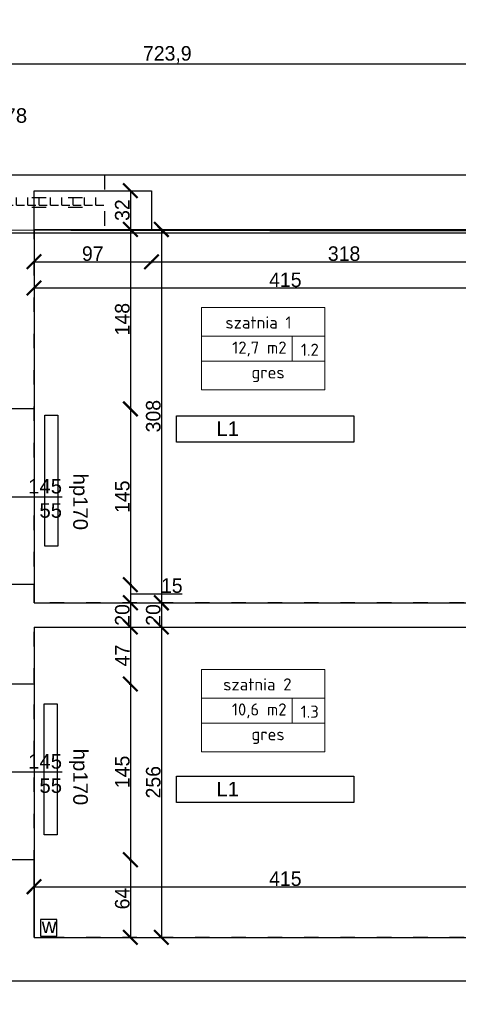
# Model space of a CAD drawing. Header units: inches. Extents: x 2722 to 20832, y 590 to 2922.
# Tile 3 of 25: x 3338 to 3700, y 1039 to 1851. Entities that reach past the tile are written whole.
import ezdxf

# ---------------------------------------------------------------- set-up
doc = ezdxf.new("R2010")
doc.units = ezdxf.units.IN
doc.header["$MEASUREMENT"] = 0
doc.linetypes.add('ACAD_ISO03W100', pattern=[30, 12, -18])
doc.layers.add('Oznaczenia pomieszczeń', color=250, linetype='Continuous', lineweight=9)
doc.styles.add('ISOCPEUR_1', font='isocpeur.ttf', dxfattribs={"height": 10})
doc.dimstyles.new('ISO-25', dxfattribs={"dimtxt": 12, "dimasz": 12, "dimexe": 1.25, "dimexo": 0.625, "dimtad": 1, "dimtoh": 1, "dimdec": 1, "dimtxsty": 'Standard', "dimblk": 'ARCHTICK', "dimcen": 2.5, "dimadec": 0, "dimazin": 0, "dimtfac": 1, "dimtdec": 1, "dimtmove": 0, "dimatfit": 3, "dimldrblk": 'ARCHTICK', "dimfxl": 1, "dimfxlon": 1, "dimarcsym": 0})

# ---------------------------------------------------------------- blocks, each defined once
blk = doc.blocks.new('_ArchTick')
at = {"color": 0, "linetype": 'ByBlock', "const_width": 0.15}
blk.add_lwpolyline([(-0.5, -0.5), (0.5, 0.5)], dxfattribs=at)
blk = doc.blocks.new('*D40')
at = {"color": 0, "lineweight": -2, "transparency": 16777216}
for p, q in [((3287.15, 979.87), (3287.15, 977.62)), ((3287.15, 978.87), (3799.15, 978.87)), ((3799.15, 979.87), (3799.15, 977.62))]:
    blk.add_line(p, q, dxfattribs=at)
at = {"layer": 'Defpoints', "color": 0, "transparency": 16777216}
for p in [(3287.15, 1677.87), (3799.15, 1057.87), (3799.15, 978.87)]:
    blk.add_point(p, dxfattribs=at)
at = {"color": 0, "lineweight": -2, "transparency": 16777216, "xscale": 12, "yscale": 12, "zscale": 12, "rotation": 180}
blk.add_blockref('_ArchTick', (3287.15, 978.87), dxfattribs=at)
at = {"color": 0, "lineweight": -2, "transparency": 16777216, "xscale": 12, "yscale": 12, "zscale": 12}
blk.add_blockref('_ArchTick', (3799.15, 978.87), dxfattribs=at)
at = {"color": 0, "transparency": 16777216, "insert": (3543.15, 985.5), "char_height": 12, "attachment_point": 5}
blk.add_mtext('512', dxfattribs=at)
blk = doc.blocks.new('*D52')
at = {"color": 0, "lineweight": -2, "transparency": 16777216}
for p, q in [((3051.19, 951.31), (3051.19, 949.06)), ((4897.15, 951.31), (4897.15, 949.06)), ((3051.19, 950.31), (4897.15, 950.31))]:
    blk.add_line(p, q, dxfattribs=at)
at = {"layer": 'Defpoints', "color": 0, "transparency": 16777216}
for p in [(3051.19, 1677.87), (4897.15, 1278.24), (4897.15, 950.31)]:
    blk.add_point(p, dxfattribs=at)
at = {"color": 0, "lineweight": -2, "transparency": 16777216, "xscale": 12, "yscale": 12, "zscale": 12, "rotation": 180}
blk.add_blockref('_ArchTick', (3051.19, 950.31), dxfattribs=at)
at = {"color": 0, "lineweight": -2, "transparency": 16777216, "xscale": 12, "yscale": 12, "zscale": 12}
blk.add_blockref('_ArchTick', (4897.15, 950.31), dxfattribs=at)
at = {"color": 0, "transparency": 16777216, "insert": (3974.17, 956.94), "char_height": 12, "attachment_point": 5}
blk.add_mtext('1846', dxfattribs=at)
blk = doc.blocks.new('*D70')
at = {"color": 0, "lineweight": -2, "transparency": 16777216}
for p, q in [((3098.23, 1813.44), (3098.23, 1815.69)), ((3098.23, 1814.44), (3822.15, 1814.44)), ((3822.15, 1813.44), (3822.15, 1815.69))]:
    blk.add_line(p, q, dxfattribs=at)
at = {"layer": 'Defpoints', "color": 0, "transparency": 16777216}
for p in [(3822.15, 1814.44), (3098.23, 1722.87), (3822.15, 1722.87)]:
    blk.add_point(p, dxfattribs=at)
at = {"color": 0, "lineweight": -2, "transparency": 16777216, "xscale": 12, "yscale": 12, "zscale": 12, "rotation": 180}
blk.add_blockref('_ArchTick', (3098.23, 1814.44), dxfattribs=at)
at = {"color": 0, "lineweight": -2, "transparency": 16777216, "xscale": 12, "yscale": 12, "zscale": 12}
blk.add_blockref('_ArchTick', (3822.15, 1814.44), dxfattribs=at)
at = {"color": 0, "transparency": 16777216, "insert": (3460.19, 1822.07), "char_height": 12, "attachment_point": 5}
blk.add_mtext('723,9', dxfattribs=at)
blk = doc.blocks.new('*D75')
at = {"color": 0, "lineweight": -2, "transparency": 16777216}
for p, q in [((3430.22, 1709.87), (3428.47, 1709.87)), ((3429.72, 1709.87), (3429.72, 1677.87)), ((3430.22, 1677.87), (3428.47, 1677.87))]:
    blk.add_line(p, q, dxfattribs=at)
at = {"layer": 'Defpoints', "color": 0, "transparency": 16777216}
for p in [(3430.85, 1709.87), (3429.72, 1677.87), (3430.85, 1677.87)]:
    blk.add_point(p, dxfattribs=at)
at = {"color": 0, "lineweight": -2, "transparency": 16777216, "xscale": 12, "yscale": 12, "zscale": 12}
for p, rotation in [((3429.72, 1709.87), 90), ((3429.72, 1677.87), 270)]:
    blk.add_blockref('_ArchTick', p, dxfattribs=dict(at, rotation=rotation))
at = {"color": 0, "transparency": 16777216, "insert": (3423.09, 1693.87), "char_height": 12, "attachment_point": 5, "rotation": 90}
blk.add_mtext('32', dxfattribs=at)
blk = doc.blocks.new('*D76')
at = {"color": 0, "lineweight": -2, "transparency": 16777216}
for p, q in [((3430.22, 1677.87), (3428.47, 1677.87)), ((3429.72, 1677.87), (3429.72, 1529.87)), ((3428.72, 1529.87), (3430.97, 1529.87))]:
    blk.add_line(p, q, dxfattribs=at)
at = {"layer": 'Defpoints', "color": 0, "transparency": 16777216}
for p in [(3430.85, 1677.87), (3350.15, 1529.87), (3429.72, 1529.87)]:
    blk.add_point(p, dxfattribs=at)
at = {"color": 0, "lineweight": -2, "transparency": 16777216, "xscale": 12, "yscale": 12, "zscale": 12}
for p, rotation in [((3429.72, 1677.87), 90), ((3429.72, 1529.87), 270)]:
    blk.add_blockref('_ArchTick', p, dxfattribs=dict(at, rotation=rotation))
at = {"color": 0, "transparency": 16777216, "insert": (3423.09, 1603.87), "char_height": 12, "attachment_point": 5, "rotation": 90}
blk.add_mtext('148', dxfattribs=at)
blk = doc.blocks.new('*D77')
at = {"color": 0, "lineweight": -2, "transparency": 16777216}
for p, q in [((3428.72, 1529.87), (3430.97, 1529.87)), ((3429.72, 1529.87), (3429.72, 1384.87)), ((3428.72, 1384.87), (3430.97, 1384.87))]:
    blk.add_line(p, q, dxfattribs=at)
at = {"layer": 'Defpoints', "color": 0, "transparency": 16777216}
for p in [(3350.15, 1529.87), (3350.15, 1384.87), (3429.72, 1384.87)]:
    blk.add_point(p, dxfattribs=at)
at = {"color": 0, "lineweight": -2, "transparency": 16777216, "xscale": 12, "yscale": 12, "zscale": 12}
for p, rotation in [((3429.72, 1529.87), 90), ((3429.72, 1384.87), 270)]:
    blk.add_blockref('_ArchTick', p, dxfattribs=dict(at, rotation=rotation))
at = {"color": 0, "transparency": 16777216, "insert": (3423.09, 1457.37), "char_height": 12, "attachment_point": 5, "rotation": 90}
blk.add_mtext('145', dxfattribs=at)
blk = doc.blocks.new('*D78')
at = {"color": 0, "lineweight": -2, "transparency": 16777216}
for p, q in [((3428.72, 1384.87), (3430.97, 1384.87)), ((3429.72, 1384.87), (3429.72, 1369.87)), ((3429.72, 1377.37), (3455.28, 1377.37)), ((3455.28, 1377.37), (3472.53, 1377.37)), ((3428.72, 1369.87), (3430.97, 1369.87))]:
    blk.add_line(p, q, dxfattribs=at)
at = {"layer": 'Defpoints', "color": 0, "transparency": 16777216}
for p in [(3350.15, 1384.87), (3350.15, 1369.87), (3429.72, 1369.87)]:
    blk.add_point(p, dxfattribs=at)
at = {"color": 0, "lineweight": -2, "transparency": 16777216, "xscale": 12, "yscale": 12, "zscale": 12}
for p, rotation in [((3429.72, 1384.87), 90), ((3429.72, 1369.87), 270)]:
    blk.add_blockref('_ArchTick', p, dxfattribs=dict(at, rotation=rotation))
at = {"color": 0, "transparency": 16777216, "insert": (3463.9, 1384), "char_height": 12, "attachment_point": 5}
blk.add_mtext('15', dxfattribs=at)
blk = doc.blocks.new('*D79')
at = {"color": 0, "lineweight": -2, "transparency": 16777216}
for p, q in [((3428.72, 1369.87), (3430.97, 1369.87)), ((3429.72, 1369.87), (3429.72, 1349.87)), ((3428.72, 1349.87), (3430.97, 1349.87))]:
    blk.add_line(p, q, dxfattribs=at)
at = {"layer": 'Defpoints', "color": 0, "transparency": 16777216}
for p in [(3350.15, 1369.87), (3350.15, 1349.87), (3429.72, 1349.87)]:
    blk.add_point(p, dxfattribs=at)
at = {"color": 0, "lineweight": -2, "transparency": 16777216, "xscale": 12, "yscale": 12, "zscale": 12}
for p, rotation in [((3429.72, 1369.87), 90), ((3429.72, 1349.87), 270)]:
    blk.add_blockref('_ArchTick', p, dxfattribs=dict(at, rotation=rotation))
at = {"color": 0, "transparency": 16777216, "insert": (3423.09, 1359.87), "char_height": 12, "attachment_point": 5, "rotation": 90}
blk.add_mtext('20', dxfattribs=at)
blk = doc.blocks.new('*D80')
at = {"color": 0, "lineweight": -2, "transparency": 16777216}
for p, q in [((3428.72, 1349.87), (3430.97, 1349.87)), ((3429.72, 1349.87), (3429.72, 1302.87)), ((3428.72, 1302.87), (3430.97, 1302.87))]:
    blk.add_line(p, q, dxfattribs=at)
at = {"layer": 'Defpoints', "color": 0, "transparency": 16777216}
for p in [(3350.15, 1349.87), (3350.15, 1302.87), (3429.72, 1302.87)]:
    blk.add_point(p, dxfattribs=at)
at = {"color": 0, "lineweight": -2, "transparency": 16777216, "xscale": 12, "yscale": 12, "zscale": 12}
for p, rotation in [((3429.72, 1349.87), 90), ((3429.72, 1302.87), 270)]:
    blk.add_blockref('_ArchTick', p, dxfattribs=dict(at, rotation=rotation))
at = {"color": 0, "transparency": 16777216, "insert": (3423.09, 1326.37), "char_height": 12, "attachment_point": 5, "rotation": 90}
blk.add_mtext('47', dxfattribs=at)
blk = doc.blocks.new('*D81')
at = {"color": 0, "lineweight": -2, "transparency": 16777216}
for p, q in [((3428.72, 1302.87), (3430.97, 1302.87)), ((3429.72, 1302.87), (3429.72, 1157.87)), ((3428.72, 1157.87), (3430.97, 1157.87))]:
    blk.add_line(p, q, dxfattribs=at)
at = {"layer": 'Defpoints', "color": 0, "transparency": 16777216}
for p in [(3350.15, 1302.87), (3350.15, 1157.87), (3429.72, 1157.87)]:
    blk.add_point(p, dxfattribs=at)
at = {"color": 0, "lineweight": -2, "transparency": 16777216, "xscale": 12, "yscale": 12, "zscale": 12}
for p, rotation in [((3429.72, 1302.87), 90), ((3429.72, 1157.87), 270)]:
    blk.add_blockref('_ArchTick', p, dxfattribs=dict(at, rotation=rotation))
at = {"color": 0, "transparency": 16777216, "insert": (3423.09, 1230.37), "char_height": 12, "attachment_point": 5, "rotation": 90}
blk.add_mtext('145', dxfattribs=at)
blk = doc.blocks.new('*D82')
at = {"color": 0, "lineweight": -2, "transparency": 16777216}
for p, q in [((3428.72, 1157.87), (3430.97, 1157.87)), ((3429.72, 1157.87), (3429.72, 1093.87)), ((3428.72, 1093.87), (3430.97, 1093.87))]:
    blk.add_line(p, q, dxfattribs=at)
at = {"layer": 'Defpoints', "color": 0, "transparency": 16777216}
for p in [(3350.15, 1157.87), (3350.15, 1093.87), (3429.72, 1093.87)]:
    blk.add_point(p, dxfattribs=at)
at = {"color": 0, "lineweight": -2, "transparency": 16777216, "xscale": 12, "yscale": 12, "zscale": 12}
for p, rotation in [((3429.72, 1157.87), 90), ((3429.72, 1093.87), 270)]:
    blk.add_blockref('_ArchTick', p, dxfattribs=dict(at, rotation=rotation))
at = {"color": 0, "transparency": 16777216, "insert": (3423.09, 1125.87), "char_height": 12, "attachment_point": 5, "rotation": 90}
blk.add_mtext('64', dxfattribs=at)
blk = doc.blocks.new('*D83')
at = {"color": 0, "lineweight": -2, "transparency": 16777216}
for p, q in [((3456.28, 1677.87), (3454.03, 1677.87)), ((3455.28, 1677.87), (3455.28, 1369.87)), ((3456.28, 1369.87), (3454.03, 1369.87))]:
    blk.add_line(p, q, dxfattribs=at)
at = {"layer": 'Defpoints', "color": 0, "transparency": 16777216}
for p in [(3464.4, 1677.87), (3455.28, 1369.87), (3472.36, 1369.87)]:
    blk.add_point(p, dxfattribs=at)
at = {"color": 0, "lineweight": -2, "transparency": 16777216, "xscale": 12, "yscale": 12, "zscale": 12}
for p, rotation in [((3455.28, 1677.87), 90), ((3455.28, 1369.87), 270)]:
    blk.add_blockref('_ArchTick', p, dxfattribs=dict(at, rotation=rotation))
at = {"color": 0, "transparency": 16777216, "insert": (3448.65, 1523.87), "char_height": 12, "attachment_point": 5, "rotation": 90}
blk.add_mtext('308', dxfattribs=at)
blk = doc.blocks.new('*D84')
at = {"color": 0, "lineweight": -2, "transparency": 16777216}
for p, q in [((3456.28, 1369.87), (3454.03, 1369.87)), ((3455.28, 1369.87), (3455.28, 1349.87)), ((3456.28, 1349.87), (3454.03, 1349.87))]:
    blk.add_line(p, q, dxfattribs=at)
at = {"layer": 'Defpoints', "color": 0, "transparency": 16777216}
for p in [(3472.36, 1369.87), (3455.28, 1349.87), (3765.15, 1349.87)]:
    blk.add_point(p, dxfattribs=at)
at = {"color": 0, "lineweight": -2, "transparency": 16777216, "xscale": 12, "yscale": 12, "zscale": 12}
for p, rotation in [((3455.28, 1369.87), 90), ((3455.28, 1349.87), 270)]:
    blk.add_blockref('_ArchTick', p, dxfattribs=dict(at, rotation=rotation))
at = {"color": 0, "transparency": 16777216, "insert": (3448.65, 1359.87), "char_height": 12, "attachment_point": 5, "rotation": 90}
blk.add_mtext('20', dxfattribs=at)
blk = doc.blocks.new('*D85')
at = {"color": 0, "lineweight": -2, "transparency": 16777216}
for p, q in [((3456.28, 1349.87), (3454.03, 1349.87)), ((3455.28, 1349.87), (3455.28, 1093.87)), ((3456.28, 1093.87), (3454.03, 1093.87))]:
    blk.add_line(p, q, dxfattribs=at)
at = {"layer": 'Defpoints', "color": 0, "transparency": 16777216}
for p in [(3765.15, 1349.87), (3455.28, 1093.87), (3765.15, 1093.87)]:
    blk.add_point(p, dxfattribs=at)
at = {"color": 0, "lineweight": -2, "transparency": 16777216, "xscale": 12, "yscale": 12, "zscale": 12}
for p, rotation in [((3455.28, 1349.87), 90), ((3455.28, 1093.87), 270)]:
    blk.add_blockref('_ArchTick', p, dxfattribs=dict(at, rotation=rotation))
at = {"color": 0, "transparency": 16777216, "insert": (3448.65, 1221.87), "char_height": 12, "attachment_point": 5, "rotation": 90}
blk.add_mtext('256', dxfattribs=at)
blk = doc.blocks.new('*D86')
at = {"color": 0, "lineweight": -2, "transparency": 16777216}
for p, q in [((3350.15, 1652.25), (3350.15, 1650)), ((3350.15, 1651.25), (3447.15, 1651.25)), ((3447.15, 1652.25), (3447.15, 1650))]:
    blk.add_line(p, q, dxfattribs=at)
at = {"layer": 'Defpoints', "color": 0, "transparency": 16777216}
for p in [(3350.15, 1677.87), (3447.15, 1677.87), (3447.15, 1651.25)]:
    blk.add_point(p, dxfattribs=at)
at = {"color": 0, "lineweight": -2, "transparency": 16777216, "xscale": 12, "yscale": 12, "zscale": 12, "rotation": 180}
blk.add_blockref('_ArchTick', (3350.15, 1651.25), dxfattribs=at)
at = {"color": 0, "lineweight": -2, "transparency": 16777216, "xscale": 12, "yscale": 12, "zscale": 12}
blk.add_blockref('_ArchTick', (3447.15, 1651.25), dxfattribs=at)
at = {"color": 0, "transparency": 16777216, "insert": (3398.65, 1657.87), "char_height": 12, "attachment_point": 5}
blk.add_mtext('97', dxfattribs=at)
blk = doc.blocks.new('*D87')
at = {"color": 0, "lineweight": -2, "transparency": 16777216}
for p, q in [((3447.15, 1652.25), (3447.15, 1650)), ((3447.15, 1651.25), (3765.15, 1651.25)), ((3765.15, 1652.25), (3765.15, 1650))]:
    blk.add_line(p, q, dxfattribs=at)
at = {"layer": 'Defpoints', "color": 0, "transparency": 16777216}
for p in [(3447.15, 1677.87), (3765.15, 1677.87), (3765.15, 1651.25)]:
    blk.add_point(p, dxfattribs=at)
at = {"color": 0, "lineweight": -2, "transparency": 16777216, "xscale": 12, "yscale": 12, "zscale": 12, "rotation": 180}
blk.add_blockref('_ArchTick', (3447.15, 1651.25), dxfattribs=at)
at = {"color": 0, "lineweight": -2, "transparency": 16777216, "xscale": 12, "yscale": 12, "zscale": 12}
blk.add_blockref('_ArchTick', (3765.15, 1651.25), dxfattribs=at)
at = {"color": 0, "transparency": 16777216, "insert": (3606.15, 1657.87), "char_height": 12, "attachment_point": 5}
blk.add_mtext('318', dxfattribs=at)
blk = doc.blocks.new('*D88')
at = {"color": 0, "lineweight": -2, "transparency": 16777216}
for p, q in [((3350.15, 1630.65), (3350.15, 1628.4)), ((3350.15, 1629.65), (3765.15, 1629.65)), ((3765.15, 1630.65), (3765.15, 1628.4))]:
    blk.add_line(p, q, dxfattribs=at)
at = {"layer": 'Defpoints', "color": 0, "transparency": 16777216}
for p in [(3350.15, 1677.87), (3765.15, 1677.87), (3765.15, 1629.65)]:
    blk.add_point(p, dxfattribs=at)
at = {"color": 0, "lineweight": -2, "transparency": 16777216, "xscale": 12, "yscale": 12, "zscale": 12, "rotation": 180}
blk.add_blockref('_ArchTick', (3350.15, 1629.65), dxfattribs=at)
at = {"color": 0, "lineweight": -2, "transparency": 16777216, "xscale": 12, "yscale": 12, "zscale": 12}
blk.add_blockref('_ArchTick', (3765.15, 1629.65), dxfattribs=at)
at = {"color": 0, "transparency": 16777216, "insert": (3557.65, 1636.28), "char_height": 12, "attachment_point": 5}
blk.add_mtext('415', dxfattribs=at)
blk = doc.blocks.new('*D95')
at = {"color": 0, "lineweight": -2, "transparency": 16777216}
for p, q in [((3350.15, 1134.59), (3350.15, 1136.84)), ((3350.15, 1135.59), (3765.15, 1135.59)), ((3765.15, 1136.59), (3765.15, 1134.34))]:
    blk.add_line(p, q, dxfattribs=at)
at = {"layer": 'Defpoints', "color": 0, "transparency": 16777216}
for p in [(3765.15, 1138.5), (3350.15, 1133.41), (3765.15, 1135.59)]:
    blk.add_point(p, dxfattribs=at)
at = {"color": 0, "lineweight": -2, "transparency": 16777216, "xscale": 12, "yscale": 12, "zscale": 12, "rotation": 180}
blk.add_blockref('_ArchTick', (3350.15, 1135.59), dxfattribs=at)
at = {"color": 0, "lineweight": -2, "transparency": 16777216, "xscale": 12, "yscale": 12, "zscale": 12}
blk.add_blockref('_ArchTick', (3765.15, 1135.59), dxfattribs=at)
at = {"color": 0, "transparency": 16777216, "insert": (3557.65, 1142.22), "char_height": 12, "attachment_point": 5}
blk.add_mtext('415', dxfattribs=at)

msp = doc.modelspace()

# ---------------------------------------------------------------- hatches: boundary and pattern name
at = {"linetype": 'ACAD_ISO03W100'}
h = msp.add_hatch(dxfattribs=at)
h.set_pattern_fill('ANGLE', color=256, scale=34)
h.set_pattern_definition([(0, (-208.029, 136.406), (0, 9.35), [6.8, -2.55]), (90, (-208.029, 136.406), (-9.35, 6e-16), [6.8, -2.55])])
h.paths.add_polyline_path([(3408.23, 1696.37), (3408.23, 1704.37), (3228.23, 1704.37), (3228.23, 1696.37)])

# ---------------------------------------------------------------- linework, layer by layer
for p, q in [((3228.23, 1722.87), (3408.23, 1722.87)), ((3408.23, 1722.87), (3408.23, 1677.87)), ((3350.15, 1669.83), (3350.15, 1709.87)), ((3228.23, 1704.37), (3408.23, 1704.37)), ((3228.23, 1696.37), (3408.23, 1696.37))]:
    msp.add_line(p, q, dxfattribs=at)
for p, q in [((3408.23, 1722.87), (4214.23, 1722.87)), ((3350.15, 1709.87), (3447.15, 1709.87)), ((3350.15, 1677.87), (3350.15, 1709.87)), ((3447.15, 1709.87), (3447.15, 1677.87)), ((3350.15, 1677.87), (3350.15, 1369.87)), ((3350.15, 1677.87), (3350.15, 1369.87)), ((3350.15, 1529.87), (3287.15, 1529.87)), ((3317.56, 1457.37), (3373.28, 1457.37)), ((3350.15, 1384.87), (3287.15, 1384.87)), ((3350.15, 1369.87), (3350.15, 1384.87)), ((3350.15, 1369.87), (3765.15, 1369.87)), ((3350.15, 1349.87), (3765.15, 1349.87)), ((3350.15, 1349.87), (3350.15, 1093.87)), ((3350.15, 1302.87), (3287.15, 1302.87)), ((3317.56, 1230.37), (3373.28, 1230.37)), ((3350.15, 1157.87), (3287.15, 1157.87)), ((3350.15, 1093.87), (3350.15, 1157.87)), ((3350.15, 1093.87), (3765.15, 1093.87)), ((3287.15, 1057.87), (3799.15, 1057.87))]:
    msp.add_line(p, q)
at = {"lineweight": 0}
for p, q in [((3590.25, 1589.87), (3488.31, 1589.87)), ((3563.17, 1589.87), (3563.17, 1569.13)), ((3590.25, 1569.13), (3488.31, 1569.13)), ((3590.25, 1291.32), (3488.31, 1291.32)), ((3563.17, 1291.32), (3563.17, 1270.57)), ((3590.25, 1270.57), (3488.31, 1270.57))]:
    msp.add_line(p, q, dxfattribs=at)
for points in [[(3051.28, 2463.04), (3051.15, 1677.87), (4861.15, 1674.87), (4907.15, 1674.87), (4907.15, 2229.87), (4560.23, 2229.91), (4560.23, 2462.87), (3051.28, 2463.12)], [(4560.23, 2462.87), (3051.23, 2462.87), (3051.15, 1677.87), (3287.15, 1677.87), (3287.15, 1057.87), (4897.15, 1057.87)], [(4560.23, 2462.87), (3051.23, 2462.87), (3051.23, 1677.87), (3287.15, 1677.87), (3287.15, 1057.87), (3799.15, 1057.87), (3799.15, 1211.87), (4907.15, 1211.87), (4907.15, 2229.87), (4560.21, 2229.91), (4560.21, 2462.87)], [(3910.15, 1722.87), (4524.23, 1722.87), (4524.23, 2426.87), (3098.23, 2426.87), (3098.23, 1722.87), (3822.15, 1722.87)], [(3350.15, 1677.87), (3765.15, 1677.87)]]:
    msp.add_lwpolyline(points)
for points in [[(4907.15, 1674.87), (3287.15, 1674.87), (3287.15, 1057.87), (4907.15, 1057.87)], [(3359.07, 1524.77), (3369.89, 1524.77), (3369.89, 1416.66), (3359.07, 1416.66)], [(3467.88, 1524.23), (3614.08, 1524.23), (3614.08, 1502.44), (3467.88, 1502.44)], [(3358.4, 1286.59), (3369.22, 1286.59), (3369.22, 1178.48), (3358.4, 1178.48)], [(3467.88, 1226.91), (3614.08, 1226.91), (3614.08, 1205.12), (3467.88, 1205.12)], [(3355.53, 1094.98), (3369.03, 1094.98), (3369.03, 1108.68), (3355.53, 1108.68)]]:
    msp.add_lwpolyline(points, close=True)
at = {"linetype": 'ACAD_ISO03W100'}
for points in [[(3350.15, 1677.87), (3765.15, 1677.87), (3765.15, 1369.87), (3350.15, 1369.87)], [(3350.15, 1349.87), (3765.15, 1349.87), (3765.15, 1093.87), (3350.15, 1093.87)]]:
    msp.add_lwpolyline(points, close=True, dxfattribs=at)
at = {"lineweight": 0}
for points in [[(3590.25, 1545.57), (3488.31, 1545.57), (3488.31, 1613.42), (3590.25, 1613.42)], [(3590.25, 1247.02), (3488.31, 1247.02), (3488.31, 1314.87), (3590.25, 1314.87)]]:
    msp.add_lwpolyline(points, close=True, dxfattribs=at)

# ---------------------------------------------------------------- texts
at = {"char_height": 12}
for s, insert, attachment_point in [('{\\f@Arial Unicode MS|b0|i0|c238|p34;hp378}', (3297.87, 1777.89), 1), ('{\\f@Arial Unicode MS|b0|i0|c238|p34;L1}', (3500.67, 1519.49), 1), ('{\\f@Arial Unicode MS|b0|i0|c238|p34;145\\P55}', (3373.28, 1472.05), 3), ('{\\f@Arial Unicode MS|b0|i0|c238|p34;145\\P55}', (3373.28, 1245.05), 3), ('{\\f@Arial Unicode MS|b0|i0|c238|p34;L1}', (3500.67, 1222.17), 1), ('{\\f@Arial Unicode MS|b0|i0|c238|p34;w}', (3356.56, 1109.47), 1)]:
    msp.add_mtext_dynamic_manual_height_columns(s, width=21.2266, gutter_width=1, heights=[0], dxfattribs=dict(at, insert=insert, attachment_point=attachment_point))
at = {"char_height": 12, "attachment_point": 7, "rotation": 270}
for insert in [(3378.92, 1476.51), (3378.92, 1249.51)]:
    msp.add_mtext_dynamic_manual_height_columns('{\\f@Arial Unicode MS|b0|i0|c238|p34;hp170}', width=21.2266, gutter_width=1, heights=[0], dxfattribs=dict(at, insert=insert))
at = {"layer": 'Oznaczenia pomieszczeń', "color": 7, "char_height": 10, "attachment_point": 9, "line_spacing_factor": 1.149209, "style": 'ISOCPEUR_1'}
for s, insert, width in [('szatnia 1', (3562.76, 1596.11), 107.3104), ('12,7 m2', (3558.65, 1573.1), 62.2539), ('1.2', (3585.25, 1573.63), 47.8055), ('gres', (3557.05, 1551.99), 107.3104), ('szatnia 2', (3562.76, 1297.56), 107.3104), ('10,6 m2', (3558.65, 1274.55), 62.2539), ('1.3', (3585.25, 1275.07), 47.8055), ('gres', (3557.05, 1253.44), 107.3104)]:
    msp.add_mtext(s, dxfattribs=dict(at, insert=insert, width=width))

# ---------------------------------------------------------------- dimensions: what is measured, and where the dimension line sits
for base, p1, p2, picture, middle in [((3822.15, 1814.44), (3098.23, 1722.87), (3822.15, 1722.87), '*D70', (3460.19, 1822.07)), ((4897.15, 950.31), (3051.19, 1677.87), (4897.15, 1278.24), '*D52', (3974.17, 956.94)), ((3447.15, 1651.25), (3350.15, 1677.87), (3447.15, 1677.87), '*D86', (3398.65, 1657.87)), ((3765.15, 1629.65), (3350.15, 1677.87), (3765.15, 1677.87), '*D88', (3557.65, 1636.28)), ((3765.15, 1135.59), (3350.15, 1133.41), (3765.15, 1138.5), '*D95', (3557.65, 1142.22))]:
    dim = msp.add_linear_dim(base=base, p1=p1, p2=p2, dimstyle='ISO-25')
    dim.commit()
    dim.dimension.update_dxf_attribs({"geometry": picture, "text_midpoint": middle})
for base, p1, p2, picture, middle in [((3429.72, 1677.87), (3430.85, 1709.87), (3430.85, 1677.87), '*D75', (3423.09, 1693.87)), ((3455.28, 1369.87), (3464.4, 1677.87), (3472.36, 1369.87), '*D83', (3448.65, 1523.87))]:
    dim = msp.add_linear_dim(base=base, p1=p1, p2=p2, angle=90, dimstyle='ISO-25')
    dim.commit()
    dim.dimension.update_dxf_attribs({"geometry": picture, "text_midpoint": middle})
for base, p1, p2, picture, middle in [((3429.72, 1529.87), (3430.85, 1677.87), (3350.15, 1529.87), '*D76', (3423.09, 1603.87)), ((3429.72, 1384.87), (3350.15, 1529.87), (3350.15, 1384.87), '*D77', (3423.09, 1457.37)), ((3429.72, 1369.87), (3350.15, 1384.87), (3350.15, 1369.87), '*D78', (3455.9, 1384)), ((3429.72, 1349.87), (3350.15, 1369.87), (3350.15, 1349.87), '*D79', (3423.09, 1359.87)), ((3455.28, 1349.87), (3472.36, 1369.87), (3765.15, 1349.87), '*D84', (3448.65, 1359.87)), ((3429.72, 1302.87), (3350.15, 1349.87), (3350.15, 1302.87), '*D80', (3423.09, 1326.37)), ((3455.28, 1093.87), (3765.15, 1349.87), (3765.15, 1093.87), '*D85', (3448.65, 1221.87)), ((3429.72, 1157.87), (3350.15, 1302.87), (3350.15, 1157.87), '*D81', (3423.09, 1230.37)), ((3429.72, 1093.87), (3350.15, 1157.87), (3350.15, 1093.87), '*D82', (3423.09, 1125.87))]:
    dim = msp.add_linear_dim(base=base, p1=p1, p2=p2, angle=90, dimstyle='ISO-25', override={"dimtmove": 1})
    dim.commit()
    dim.dimension.update_dxf_attribs({"geometry": picture, "text_midpoint": middle})
for base, p1, p2, picture, middle in [((3799.15, 978.87), (3287.15, 1677.87), (3799.15, 1057.87), '*D40', (3543.15, 985.5)), ((3765.15, 1651.25), (3447.15, 1677.87), (3765.15, 1677.87), '*D87', (3606.15, 1657.87))]:
    dim = msp.add_linear_dim(base=base, p1=p1, p2=p2, dimstyle='ISO-25', override={"dimtmove": 1})
    dim.commit()
    dim.dimension.update_dxf_attribs({"geometry": picture, "text_midpoint": middle})

doc.saveas('drawing.dxf')
